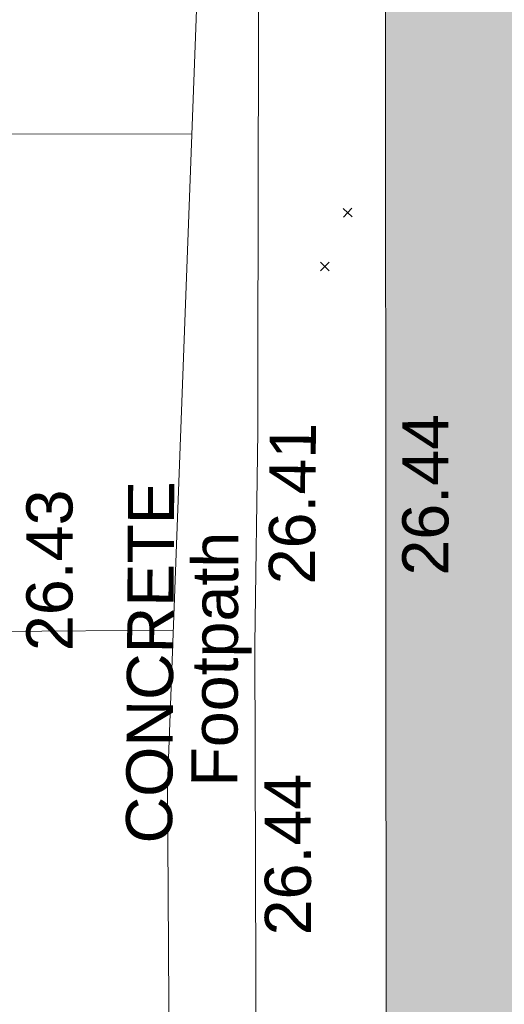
# Model space of a CAD drawing. Header units: millimetres. Extents: x -290717 to 520720, y -103372 to 287762.
# Tile 226 of 256: x 998 to 4932, y 33098 to 41086. Entities that reach past the tile are written whole.
import ezdxf

# ---------------------------------------------------------------- set-up
doc = ezdxf.new("R2010")
doc.units = ezdxf.units.MM
doc.linetypes.add('IMPORT-HIDDEN2 _3_', pattern=[4762.5, 3175, -1587.5])
doc.linetypes.add('IMPORT-UG_ELEC_STREET LIGHTING_QLB2 _2_', pattern=[2700, 1500, -300.0000000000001, 0, -250, 150, -300.0000000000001, 0, -200])
for name, color, linetype, lineweight, true_color in [('00_UAV_BUILDING_OUTLINE', 5, 'Continuous', 9, 0x0000ff), ('00_UAV_FOOTPATH', 7, 'Continuous', 9, 0xa50000), ('12333-PUM-2D-U-0001-C01 - Rev2_REVIT IMPORT_dwg', 7, 'Continuous', 9, 0x767676), ('A_RHA_Line', 7, 'Continuous', 9, 0x00a600), ('PUM-CHAMBER EXTENTS', 6, 'IMPORT-HIDDEN2 _3_', 9, 0xff00ff), ('PUM-GPR-REBAR', 30, 'Continuous', 9, 0xff7f00)]:
    doc.layers.add(name, color=color, linetype=linetype, lineweight=lineweight, true_color=true_color)
for name, color, linetype, lineweight in [('00_UAV_SURVEY_TEXT', 7, 'Continuous', 9), ('A_RHA_Detail', 7, 'Continuous', 9), ('GEN-TEXT', 7, 'Continuous', 9)]:
    doc.layers.add(name, color=color, linetype=linetype, lineweight=lineweight)
doc.styles.add('Swis721 Lt BT_2', font='swissl.ttf', dxfattribs={"height": 375})

# ---------------------------------------------------------------- blocks, each defined once
blk = doc.blocks.new('12333-PUM-2D-U-0001-C01 - Rev2_REVIT IMPORT_dwg_MGS62954_T2_Galway_ITM_3d_Rev1-2077680-Site Location Plan Existing')
at = {"layer": '00_UAV_FOOTPATH', "color": 254, "true_color": 0xcccccc, "flags": 128}
blk.add_lwpolyline([(533912743.0821864, 725601474.3582332), (533909811.0821863, 725601532.3582335), (533907744.9682671, 725601567.8430152), (533905677.0821864, 725601603.3582332), (533905647.3213692, 725598671.9177301), (533905637.0821863, 725597663.3582331), (533905559.9370086, 725593672.8485802), (533905549.0821863, 725593111.3582331), (533905496.0821863, 725591387.3582332), (533905455.9191456, 725588674.2305524), (533905381.9111588, 725583674.7804447), (533905373.0821864, 725583078.3582332), (533905292.5981604, 725578675.5991973), (533905268.2809445, 725577345.3620304), (533905213.6296643, 725573676.2337424), (533905152.102079, 725569545.450305)], dxfattribs=at)
at = {"layer": '00_UAV_BUILDING_OUTLINE', "color": 251, "true_color": 0x666666, "insert": (533906701.4245785, 725591921.5095732), "char_height": 375, "width": 1495.902363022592, "attachment_point": 1, "rotation": 89.03400229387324, "line_spacing_factor": 1.005061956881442, "style": 'Swis721 Lt BT_2'}
blk.add_mtext('26.44', dxfattribs=at)
at = {"layer": '00_UAV_FOOTPATH', "color": 251, "true_color": 0x666666, "char_height": 375, "attachment_point": 1, "line_spacing_factor": 1.005061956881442, "style": 'Swis721 Lt BT_2'}
for s, insert, width, rotation in [('26.41', (533905615.6325108, 725591871.0373119), 1495.902363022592, 88.60607540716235), ('26.43', (533903638.9398916, 725591362.4507294), 1495.902363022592, 88.99621133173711), ('Footpath', (533904957.6053433, 725590240.3465338), 2436.183848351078, 88.78037561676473), ('26.44', (533905535.0086802, 725589021.8970673), 1495.902363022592, 89.15189960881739)]:
    blk.add_mtext(s, dxfattribs=dict(at, insert=insert, width=width, rotation=rotation))
at = {"layer": '00_UAV_SURVEY_TEXT', "color": 251, "true_color": 0x666666, "insert": (533904419.6176868, 725589788.8951387), "char_height": 375, "width": 3286.236302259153, "attachment_point": 1, "rotation": 88.6432042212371, "line_spacing_factor": 1.005061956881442, "style": 'Swis721 Lt BT_2'}
blk.add_mtext('CONCRETE', dxfattribs=at)
blk = doc.blocks.new('12333-PUM-2D-U-0001-C01 - Rev2_REVIT IMPORT_dwg-1620468-Site Location Plan Existing')
at = {"layer": 'PUM-CHAMBER EXTENTS', "true_color": 0xffd4aa}
h = blk.add_hatch(dxfattribs=at)
h.set_pattern_fill('FP_15', color=41, style=0, pattern_type=2)
h.set_pattern_definition([(0, (-533641079.65, -725615854.3560001), (0, 4000), []), (90, (-533641079.65, -725615854.3560001), (-8000, 4.898587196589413e-13), [])])
h.paths.add_polyline_path([(260865.3501528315, -44518.35617865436), (263506.3501528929, -41517.35617860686), (263685.3501528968, -25598.35617861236), (264300.3501528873, -14402.35617861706), (262073.393403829, -13951.56663410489), (262068.9501528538, -14155.95617866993), (260506.8501529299, -14155.9561786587), (260515.9208416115, -13636.29677212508), (258772.350152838, -13283.35617866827), (258670.4501975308, -17982.77958357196), (258705.6273013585, -17930.13332725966), (258914.1292635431, -17799.69233468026), (259118.8501528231, -17758.97081790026), (259354.4823357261, -17811.47103625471), (259532.0730042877, -17930.13332725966), (259662.513996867, -18138.63528944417), (259703.2355136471, -18343.35617872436), (259646.303160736, -18585.62151974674), (259532.0730042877, -18756.57903018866), (259342.4847485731, -18883.25785263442), (259118.8501528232, -18927.74153954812), (258883.2179699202, -18875.2413211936), (258705.6273013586, -18756.57903018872), (258655.3045717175, -18681.26574300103), (258128.3501528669, -42983.35617862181)])
h.paths.add_polyline_path([(258258.950152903, -38844.75617859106), (258266.9306085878, -38387.55617861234), (258563.7501528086, -38387.55617863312), (258555.7696971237, -38844.75617861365)])
h.paths.add_polyline_path([(261852.3501529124, -20608.62106352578), (261633.0967024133, -20559.77012183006), (261467.850315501, -20449.35601612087), (261346.4762427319, -20255.34697165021), (261308.5852680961, -20064.85617870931), (261361.5602678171, -19839.43063920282), (261467.850315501, -19680.35634129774), (261661.8593599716, -19558.98226852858), (261852.3501529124, -19521.09129389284), (262071.6036034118, -19569.94223558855), (262236.8499903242, -19680.35634129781), (262358.2240630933, -19874.3653857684), (262396.115037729, -20064.85617870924), (262343.140038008, -20290.2817182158), (262236.8499903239, -20449.35601612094), (262060.4399654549, -20567.22942623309), (262026.8654006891, -20573.90782240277)])
at = {"layer": 'GEN-TEXT', "color": 253, "true_color": 0xaaaaaa}
for p, q in [((265193.9948138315, -21016.71151770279), (265264.7054919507, -20946.00083958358)), ((265264.7054919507, -21016.71151770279), (265193.9948138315, -20946.00083958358)), ((265001.9948137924, -21449.71151778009), (265072.7054919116, -21379.00083966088)), ((265072.7054919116, -21449.71151778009), (265001.9948137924, -21379.00083966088))]:
    blk.add_line(p, q, dxfattribs=at)
at = {"layer": 'PUM-GPR-REBAR', "color": 41, "true_color": 0xffd4aa, "flags": 128}
blk.add_lwpolyline([(262073.393403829, -13951.56663410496), (264300.3501528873, -14402.35617861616), (263685.3501528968, -25598.35617861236), (263506.3501528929, -41517.35617860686), (260865.3501528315, -44518.35617865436)], dxfattribs=at)
blk.add_blockref('12333-PUM-2D-U-0001-C01 - Rev2_REVIT IMPORT_dwg_MGS62954_T2_Galway_ITM_3d_Rev1-2077680-Site Location Plan Existing', (-533641079.6498471, -725615854.3561786))

msp = doc.modelspace()

# ---------------------------------------------------------------- hatches: boundary and pattern name
at = {"layer": 'A_RHA_Detail', "true_color": 0xc0c0c0}
h = msp.add_hatch(color=9, dxfattribs=at)
h.paths.add_polyline_path([(-80880.60083898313, -68502.79057078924), (-80400.86592458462, -68483.4150911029), (-80400.86592458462, -62984.64684182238), (-24474.85765180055, -63009.32043784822), (-24456.14471274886, -50840.30023854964), (-36622.55041054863, -50831.65104346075), (-36622.5504104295, -44228.57792609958), (-50959.05265825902, -44213.68205212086), (-50959.05265825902, -42573.78171509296), (-54563.93258049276, -42571.21897729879), (-54565.69773355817, -45054.17447471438), (-92408.82109324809, -45027.27149617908), (-92411.78875845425, -49201.74309219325), (-100061.9988811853, -49201.74309219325), (-100052.221444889, -64852.82557835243), (-86120.90825231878, -64852.82557835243), (-86092.16626519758, -62957.90041523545), (-84861.10047611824, -62957.90041520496), (-84854.79054275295, -68240.10973718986), (-80870.60226895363, -68240.10973718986)])
h.paths.add_polyline_path([(-137238.9269955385, -68461.93840922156), (-132719.7426408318, -68433.06336920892), (-132847.0731201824, -62850.0428228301), (-130454.6837966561, -62916.63108081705), (-130498.2830220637, -61355.8539363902), (-117581.136331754, -61423.42893434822), (-117492.3908565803, -49183.91309186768), (-125136.5200282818, -49178.47881939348), (-125133.5727033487, -45032.61887132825), (-163007.1824077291, -45005.69421944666), (-163007.1824077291, -44090.29634113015), (-163123.8521375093, -44090.21339942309), (-163122.6389897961, -42383.751842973), (-166563.8543420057, -42383.75184295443), (-166565.0349082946, -44044.3982420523), (-193158.4656786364, -44025.49275802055), (-193195.152889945, -62863.6565097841), (-137269.7106414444, -62916.63108078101), (-137254.3708868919, -65679.90523788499)])
h.paths.add_polyline_path([(120310.9497607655, -32334.2823016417), (120312.4652266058, -31610.73011961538), (133451.2244789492, -31638.24899384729), (133469.2230092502, -19717.98315777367), (121295.7536929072, -19692.48606427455), (121319.8434528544, -8190.941560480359), (112277.0825929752, -8172.001674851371), (112263.1769726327, -14811.12345451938), (78285.85310969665, -14739.95861435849), (78292.82277619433, -8167.077575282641), (76545.55099677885, -8163.40371230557), (69355.76844230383, -8152.931592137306), (69353.66597202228, -9156.746357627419), (68372.60878942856, -9154.691552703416), (68372.60878942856, -13705.52853212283), (69333.72334743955, -13707.54156767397), (69325.07112544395, -16249.53369225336), (66623.4489111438, -16249.53369225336), (66619.79243932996, -17995.29925522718), (65989.07757491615, -17995.29925522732), (65985.44262769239, -19730.78799479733), (57152.23993372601, -19712.28702423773), (57127.42535098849, -31559.89461998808), (70277.87165423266, -31587.43801817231), (70277.87165428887, -32271.74147154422), (78263.96947906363, -32285.12944888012), (78266.62669288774, -31019.79372153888), (112335.8856506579, -31091.15111856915), (112335.8856506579, -32317.57330550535), (119781.4233959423, -32333.17321910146)])
h.paths.add_polyline_path([(7503.71740934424, -1791.43926322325), (15482.43097389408, -674.0213230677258), (15484.0826184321, 148.1327206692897), (56188.28042539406, 205.5276654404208), (56155.8432600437, 14338.31663138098), (18016.62665932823, 14236.4814953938), (17967.9025208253, 34313.18372075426), (21727.10644861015, 34324.06926249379), (21708.9097307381, 40608.10218319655), (18009.66447156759, 40608.10218325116), (17995.54603703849, 45483.75063445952), (9770.084212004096, 45420.63294734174), (3966.216019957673, 45443.14492469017), (3984.771235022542, 14176.56786831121), (1023.062455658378, 14176.56786840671), (-276.5134647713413, 14190.52623465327), (-231.6790044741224, 5976.811441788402), (-226.4491536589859, 193.7444677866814), (1220.250839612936, 179.5999159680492), (7477.609307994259, 143.2867556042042), (7488.638446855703, -674.0213230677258)])
h.paths.add_polyline_path([(77755.59663317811, 53.47451145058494), (77729.51881611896, 1699.844979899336), (94464.47132486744, 1659.976083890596), (94606.37913471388, 17991.39023626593), (88810.41901146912, 18015.03260816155), (88799.89418497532, 14436.74271609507), (69413.88950349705, 14457.87738898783), (69377.35724448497, 99.62816357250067), (70760.85642036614, 92.0068082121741)])
h.paths.add_polyline_path([(61252.12079698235, 46453.95617369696), (105774.7348988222, 46472.68783510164), (105768.2642197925, 61852.61234310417), (92285.13876306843, 61852.61234310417), (92308.59670397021, 65784.30757142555), (96107.46680002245, 65767.6044524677), (96059.6808111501, 75209.20847378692), (101084.8427276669, 75071.88872768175), (104988.0046543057, 74765.36560410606), (108403.6894220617, 74363.84089439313), (112009.2703903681, 73787.25420864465), (115645.3524814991, 73049.69667210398), (116890.8108050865, 72761.69136255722), (120208.9929832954, 71893.18353872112), (120865.241739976, 71703.68487155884), (124135.6329505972, 70669.67317909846), (127435.6253142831, 69480.50055823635), (127820.4368655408, 69394.93141813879), (128274.3081769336, 69331.69585757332), (128731.879114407, 69306.66104520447), (129189.9401456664, 69320.00258265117), (129645.2782985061, 69371.62688830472), (130094.6997111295, 69461.17185607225), (130535.0520071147, 69588.00939078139), (130963.2464342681, 69751.2498188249), (131376.279516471, 69949.74812593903), (131771.254123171, 70182.11198906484), (132162.5575600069, 70460.54046602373), (132496.0921582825, 70741.69081117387), (132820.8713676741, 71064.98072578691), (133117.4593294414, 71414.31364276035), (133383.77568926, 71787.23923958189), (133616.5473239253, 72178.53728446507), (133817.1647262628, 72590.54524901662), (133982.6025969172, 73017.89547517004), (134111.7005086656, 73457.59040804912), (134203.5529320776, 73906.545904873), (134257.5155882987, 74361.61286220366), (134272.5462649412, 74819.59931534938), (134250.5259874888, 75277.29281749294), (134189.6227572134, 75731.48297750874), (134090.9274700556, 76178.98397761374), (133955.1324028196, 76616.65691996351), (133783.1900598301, 77041.4318434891), (133576.3064937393, 77450.3292564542), (133335.9328436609, 77840.48103831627), (133063.7551572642, 78209.15055536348), (132761.6825665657, 78553.75185442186), (132431.8338935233, 78871.86780505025), (132076.5227904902, 79161.26705200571), (131698.2415079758, 79419.91966864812), (131299.6434187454, 79646.01139199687), (131093.5942456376, 79746.34209763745), (132146.0467355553, 83110.22226149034), (122787.763295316, 86282.54285521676), (121604.3555410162, 82800.35918872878), (117095.9864226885, 83870.84033788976), (116841.9598400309, 83526.35449576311), (116120.5435466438, 91221.9361197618), (110237.7341284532, 91274.27491024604), (110194.3680786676, 90435.39030217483), (104988.0046543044, 90486.49901569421), (104973.2761846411, 94309.82427956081), (103746.1314668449, 94309.82427962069), (103839.9937121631, 122852.1474272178), (96365.09202303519, 122931.9599471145), (96350.3400238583, 123952.416858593), (104555.5505249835, 123902.1925258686), (104607.3234457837, 120248.5396157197), (125502.5015002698, 120134.193340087), (125662.0200253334, 137657.3796883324), (114479.5865733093, 137699.2256881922), (114382.3062641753, 129149.9458158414), (104644.1590035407, 129187.997507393), (104577.9931702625, 126217.3903165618), (101184.4926405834, 126159.1566967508), (101264.6166812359, 135959.2655565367), (89967.23177303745, 135988.8856164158), (89927.63362986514, 125823.6463181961), (93630.53562299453, 125840.7948842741), (93580.6568888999, 122931.9599471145), (88697.38835373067, 122904.7310127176), (88679.38989541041, 95739.0914377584), (86378.25848993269, 95739.0914377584), (86378.18187189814, 96178.10083375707), (83279.5074328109, 96200.92083330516), (83273.62493422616, 95735.74732136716), (70169.67509616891, 95733.22421950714), (70166.2684274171, 96272.07409350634), (66674.99731291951, 96257.14073659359), (66654.74538556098, 95755.71092140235), (65784.77231076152, 95755.71092140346), (65887.65094981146, 117470.6305650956), (53473.34271625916, 117487.9046429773), (53434.44066306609, 98570.4634906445), (40649.41626913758, 98570.46349066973), (40610.16711556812, 94406.01479082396), (38853.82372865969, 94410.36303444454), (38848.65589191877, 89463.65332732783), (40612.46601909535, 89518.45976927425), (40665.38257359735, 86257.73741131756), (38372.19584673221, 86305.7230928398), (38369.79373532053, 76901.0507917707), (50937.95125076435, 76944.40198877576), (50922.88567283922, 74598.78180893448), (56484.90611318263, 74588.85093774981), (56484.9061131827, 75194.85181998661), (92465.40372273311, 75233.02581663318), (92645.92783659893, 71766.64845097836), (89810.5550181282, 69362.83965827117), (85313.16173971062, 69360.94750424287), (85313.16173971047, 66907.40508090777), (75210.14498260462, 66903.15451592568), (75210.14498260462, 63815.70944554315), (70819.40014306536, 63815.70999204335), (70819.21601502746, 64253.35708063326), (69456.8341568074, 64253.35708063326), (69455.71957374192, 66901.99623168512), (61303.3285675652, 66898.56680686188), (61304.56054652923, 63970.32021231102), (70500.41048205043, 63970.32021223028), (70500.40885431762, 61852.59006210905), (61245.64388480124, 61848.69637492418), (61252.12079698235, 46455.07044720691)])
h.paths.add_polyline_path([(-17153.16561239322, 48569.32684293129), (-17153.16561227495, 60770.38083690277), (-29362.88357762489, 60774.7042869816), (-29362.88357762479, 67399.20394583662), (-43507.25361058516, 67405.01911302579), (-43488.53133082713, 69093.07334179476), (-45766.41866234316, 69109.32868391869), (-45794.34620035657, 67405.01911302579), (-47272.11273197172, 67404.21245453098), (-47272.44887636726, 66454.91798912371), (-86004.56386335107, 66468.6329952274), (-86006.66970790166, 60521.58362724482), (-92662.8772251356, 60521.58362724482), (-92666.53762789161, 50184.35611936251), (-79752.016597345, 50179.78302554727), (-79752.016597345, 48591.49323813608), (-17157.71631240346, 48569.32845421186)])
h.paths.add_polyline_path([(-201056.4185879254, 48628.75479108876), (-138377.9751621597, 48634.64535782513), (-138377.9751621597, 50133.28202330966), (-125467.710581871, 50134.49533928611), (-125468.6909603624, 60566.19036866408), (-132186.8595615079, 60565.86652591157), (-132187.4203588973, 66533.01978768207), (-170643.3098734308, 66805.61809689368), (-170643.3098732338, 67738.78475851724), (-200340.0100486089, 67488.93693767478), (-200348.7175167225, 60827.7802510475), (-201057.5650552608, 60827.71357562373), (-201056.6510294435, 51102.0431337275)])
h.paths.add_polyline_path([(-240051.5126725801, 54769.1949116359), (-239444.4902595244, 54811.10754483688), (-239186.5396225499, 54841.92927608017), (-238764.8191578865, 54940.98166103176), (-238382.4735933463, 55122.46891391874), (-237990.3402229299, 55354.87497237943), (-237269.2031026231, 55936.21514997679), (-237030.2712443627, 56228.66101920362), (-236793.0039600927, 56569.31473977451), (-236554.5880579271, 57004.26389721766), (-236432.7219585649, 57267.46508911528), (-236300.0815274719, 57753.26239002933), (-236250.7285154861, 58017.17885687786), (-236235.6490610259, 58516.21786795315), (-236233.2538430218, 58987.85640057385), (-236213.702979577, 59823.48083772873), (-236363.8287856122, 59820.8603820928), (-236634.0279869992, 60698.06075831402), (-236391.9547756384, 61432.1972634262), (-236225.4740089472, 61435.10319604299), (-236201.6036570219, 62637.68779599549), (-232563.5271750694, 62639.28734435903), (-232563.5271750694, 63049.03842407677), (-232732.1945866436, 63049.15302221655), (-232860.1521278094, 63457.9589027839), (-232731.6068089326, 63914.24862701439), (-232560.8209657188, 63914.24862701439), (-232521.9864006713, 70597.99604498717), (-240628.6947850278, 70598.85496274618), (-240629.7923196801, 72350.98321581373), (-246412.6011213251, 72347.36085937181), (-246412.6011213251, 70616.45923939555), (-254449.5805725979, 70618.60952619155), (-254454.637144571, 70754.06491724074), (-254469.7140363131, 73191.6627625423), (-263883.2532625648, 73267.83063692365), (-263902.4181505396, 68260.74348557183), (-263714.8217520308, 68259.82096576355), (-263552.9672900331, 67819.6543439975), (-263719.0883117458, 67392.20684197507), (-263913.629869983, 67392.20684288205), (-263956.7001914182, 58633.76423459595), (-260181.1963171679, 58611.22607638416), (-260192.3146984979, 56354.25111578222), (-257184.684388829, 56339.46086010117), (-257213.4419958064, 57092.93866025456), (-257338.5163846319, 57093.27331227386), (-257471.0109295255, 57531.7457231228), (-257338.5163845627, 58062.22513700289), (-257203.4956297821, 58064.06881293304), (-257173.5751889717, 58598.54056827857), (-256478.2273617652, 58575.27357918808), (-256478.2273617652, 58788.51859477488), (-256013.0091299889, 58911.92701537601), (-255397.0786589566, 58780.99767608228), (-255397.0786664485, 58595.98242230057), (-243809.8853614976, 58585.92793205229), (-243805.3570672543, 58352.04527760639), (-243740.9394682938, 57884.52572396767), (-243619.083060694, 57421.84877501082), (-243424.3877541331, 56943.65915328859), (-243247.1437899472, 56608.24157716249), (-243003.0710577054, 56249.99021479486), (-242732.2093200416, 55932.75703086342), (-242371.7230179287, 55603.12658814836), (-242141.2551255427, 55424.88676771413), (-241804.9643038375, 55216.88439829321), (-241529.464082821, 55077.02869058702), (-241100.6275144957, 54917.18295005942), (-240836.2134980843, 54840.82833179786), (-240453.4486196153, 54788.6078413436), (-240203.3756532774, 54776.52967577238)])
h.paths.add_polyline_path([(40276.69022620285, 59895.3641775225), (40328.62676026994, 69196.9439153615), (36588.99968782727, 69217.82459101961), (36619.46637569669, 74674.25962431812), (32264.36460075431, 74687.02318924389), (32233.48293864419, 69156.26826309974), (11916.69390488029, 69269.70959690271), (11966.66200108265, 78218.75165977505), (29087.50901742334, 78123.15526811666), (29143.44567202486, 88141.13700481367), (15719.34879623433, 88216.09212957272), (15732.60379610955, 90589.99788900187), (4594.294101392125, 90652.19003492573), (4525.129359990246, 78265.12250452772), (10096.76365550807, 78234.01258734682), (10077.43887221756, 74773.03821913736), (4547.641142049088, 74803.91453678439), (4465.579974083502, 60107.16002351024), (19125.89094757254, 60025.30234268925), (19139.86249371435, 62527.53804648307), (31738.59196305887, 62457.19146407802), (31724.55430855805, 59943.11609818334), (38369.79364222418, 59906.01157297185)])
h.paths.add_polyline_path([(-246083.0241259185, 72334.29150213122), (-246083.0594797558, 72334.30275087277), (-246208.2905500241, 72334.29150213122)])
h.paths.add_polyline_path([(-114575.3004830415, 112178.0758696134), (-114575.3246436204, 112178.0758696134), (-114707.2752166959, 115801.5811617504)])
h.paths.add_polyline_path([(-154699.9178766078, 101760.4080976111), (-114382.0503338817, 101776.0542915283), (-114382.0503338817, 106926.936016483), (-113755.641395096, 106927.1791078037), (-113757.5507412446, 111847.2721532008), (-114431.6837526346, 111847.2721532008), (-114431.8098651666, 112178.075869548), (-114575.3004830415, 112178.0758696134), (-114578.9984943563, 121707.2390834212), (-123056.9849702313, 121707.2390834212), (-123068.8201032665, 156452.7036899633), (-119381.2340625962, 156454.1347343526), (-119381.2340625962, 160165.8603541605), (-115501.031452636, 160167.3661472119), (-115503.3750945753, 166206.5793118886), (-132411.7987151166, 166599.6604729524), (-132411.8243306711, 166665.6603411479), (-135275.0124468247, 166664.5489553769), (-135275.0124468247, 166628.1883102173), (-135911.3205077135, 166628.1944503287), (-135911.3479256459, 166352.1604668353), (-152521.1633846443, 166345.7145607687), (-152518.3680955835, 159142.6836790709), (-150699.3133726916, 159117.9265656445), (-150755.6690356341, 122560.6912032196), (-151059.2005266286, 122560.6912032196), (-151061.0981347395, 121302.4374931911), (-154138.3148337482, 121372.6012653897), (-154138.3148337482, 121865.183451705), (-154704.3888425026, 121867.2611370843), (-154688.5451973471, 119352.3937021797), (-154745.5933227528, 119352.3715636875), (-154745.5763474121, 118722.1532660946), (-160794.1544526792, 118748.744283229), (-160794.1544527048, 119410.5425977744), (-163852.1622693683, 119422.408321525), (-163855.0715294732, 118762.2003111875), (-167568.6765459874, 118778.5256058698), (-166634.6619849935, 124395.1277019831), (-166843.6206842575, 124471.2090400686), (-167568.6765459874, 124707.6250904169), (-168028.2173235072, 124841.3808643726), (-168630.5006276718, 124991.3056740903), (-169238.2056070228, 125117.4693074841), (-169850.3952285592, 125219.6772877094), (-170466.1255403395, 125297.7720169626), (-171089.1102599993, 125351.8553033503), (-171704.4065937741, 125381.1774254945), (-172325.0479971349, 125386.3595015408), (-172782.2248668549, 125374.5832363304), (-173401.7764236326, 125337.4554476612), (-174019.3926983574, 125276.0328036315), (-174634.1213722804, 125190.4100127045), (-175245.0145766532, 125080.7190996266), (-176047.1958093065, 124895.7675261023), (-176665.4852587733, 124724.7228134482), (-177045.3001228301, 124609.1129151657), (-177631.5127793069, 124405.2077276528), (-176665.4852586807, 118818.5158793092), (-177558.9402083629, 118822.4435769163), (-177662.2853368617, 125263.4341236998), (-176365.3912352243, 126542.9270807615), (-159462.2970490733, 126319.9103917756), (-157057.7396790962, 128609.0850976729), (-157060.6673204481, 136153.1661957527), (-158638.8016610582, 137740.2441626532), (-159352.3735831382, 137740.2441626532), (-161634.4140635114, 140201.1078539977), (-168727.9404946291, 140256.8191147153), (-171035.0401162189, 137942.884730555), (-174184.1459014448, 137942.884730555), (-176460.1168228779, 140292.2858551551), (-177341.68569345, 140292.285855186), (-177341.7114445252, 140358.4281613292), (-183428.5803825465, 140356.0660244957), (-185921.6385984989, 137917.4639097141), (-185921.6385985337, 131757.309115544), (-186906.8767412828, 131756.9267734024), (-187725.3914540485, 130809.9989183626), (-187724.0588902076, 127376.1828149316), (-186481.0281350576, 126304.557648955), (-186479.4846755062, 122327.2959175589), (-185176.2828158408, 121059.4673825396), (-180304.1129154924, 121059.4673825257), (-180304.1136492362, 118802.0484409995), (-193555.3706955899, 118802.0484409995), (-193555.3686998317, 133117.8341649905), (-192593.6442938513, 133118.2073819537), (-192593.6442938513, 134200.8158367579), (-192224.6284783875, 134200.9592041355), (-192225.5653014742, 136615.0101267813), (-192595.0012461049, 136615.0101267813), (-192595.4357332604, 137734.4745166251), (-193589.2709668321, 137734.4746851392), (-193589.2685988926, 147474.5705834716), (-193163.2062206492, 147492.8644728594), (-192606.8095195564, 147551.4951472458), (-192359.9383250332, 147589.5931622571), (-192199.8207947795, 147616.5827293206), (-191882.7548926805, 147682.9245600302), (-191568.5380071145, 147761.6632019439), (-191020.2573150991, 147932.4221712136), (-190950.5841382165, 147955.8263236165), (-190647.7999969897, 148070.951423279), (-190349.769078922, 148197.8750093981), (-190056.9509284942, 148336.4013817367), (-189769.7970512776, 148486.316942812), (-189375.4954991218, 148717.2624196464), (-189132.9060261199, 148873.2749095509), (-188867.5421091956, 149059.0543930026), (-188609.6764469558, 149255.1087866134), (-188354.9814056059, 149465.3525772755), (-188079.6339208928, 149713.8792482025), (-187884.9836199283, 149901.8220103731), (-187538.2510284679, 150274.4802367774), (-187446.2998447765, 150378.396083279), (-187241.3270201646, 150629.2310214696), (-187046.3599558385, 150887.9197697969), (-186861.699277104, 151154.0634500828), (-186546.1373636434, 151669.8298752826), (-186524.4196769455, 151707.063245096), (-163675.289831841, 151669.8298752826), (-163687.5843044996, 148134.0767945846), (-157303.6541541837, 148136.4921063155), (-157303.6541541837, 155759.9150161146), (-157557.4317586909, 155765.0384228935), (-157555.9168973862, 166678.0466575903), (-187009.2021991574, 166699.7464767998), (-187013.0952111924, 162054.4009359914), (-188707.1775469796, 162044.5925187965), (-188705.9961893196, 155021.5333641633), (-188737.9999316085, 154650.5326603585), (-188799.0133970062, 154283.1866125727), (-188857.2045401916, 154035.4341107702), (-188966.1106131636, 153679.3368924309), (-189102.6200311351, 153332.8820747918), (-189265.8911677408, 152998.2056672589), (-189454.9174010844, 152677.3710606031), (-189645.2484685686, 152421.322012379), (-189916.9563410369, 152104.2450531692), (-190212.7041973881, 151809.4634871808), (-190530.6686598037, 151538.7947475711), (-190868.889367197, 151293.9075915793), (-191225.2810786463, 151076.3118324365), (-191597.6465194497, 150887.3490190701), (-192092.8415776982, 150682.5621956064), (-192485.2937347, 150569.6612301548), (-192903.8930807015, 150482.2408890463), (-193187.215491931, 150440.8868273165), (-193594.1866364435, 150407.1257787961), (-193594.5953882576, 151459.989522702), (-205369.2399268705, 151455.4201248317), (-205354.452352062, 113350.0822379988), (-207187.1580384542, 113349.3709450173), (-207184.3024929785, 105991.0636522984), (-205312.8709512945, 105991.0636522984), (-205311.2365670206, 101769.6553082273), (-175488.645120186, 101781.2285901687), (-175488.645120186, 110889.6985621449), (-154703.462766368, 110897.5679794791), (-154700.5193329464, 103310.2697088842)])
h.paths.add_polyline_path([(193735.9435692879, 113047.8274775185), (208865.0938716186, 114991.026643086), (208976.1154122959, 114126.6471161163), (216447.8967330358, 115086.3281915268), (216038.7305308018, 118271.970241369), (232648.5073383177, 120405.3421627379), (233425.9936153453, 114352.0734369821), (240632.2017567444, 115277.6440986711), (239854.8412683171, 121329.9334728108), (256406.8682407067, 123455.8879629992), (257091.7572256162, 118089.1198988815), (264572.287122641, 119040.8180953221), (261877.8350554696, 138524.7609215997), (259178.7147038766, 138221.6086023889), (259197.3483654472, 137439.0084132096), (254686.1480587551, 136897.0007613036), (255412.6810205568, 131314.8303174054), (240852.7447965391, 129522.4514055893), (239771.0426540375, 137918.8519126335), (240649.582243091, 138010.1984551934), (240062.3063116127, 142776.6750342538), (239165.7694641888, 142685.0143484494), (237630.9646614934, 151018.3171733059), (266172.8791088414, 154560.7889781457), (271297.187694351, 142612.4006970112), (276531.7397502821, 144861.0987145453), (274941.5029779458, 148527.903728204), (302074.530765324, 160134.9084326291), (300215.9323773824, 164320.1841173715), (301528.161327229, 164907.0997990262), (300405.1237791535, 167477.8916353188), (299016.6944531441, 166945.7181825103), (295626.7488506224, 174518.7544287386), (294333.0289184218, 177537.1551681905), (287288.847594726, 174518.7544287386), (289427.6893504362, 169661.0163464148), (272956.7816584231, 162557.1203578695), (271943.2187786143, 164897.4305293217), (267016.3118217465, 162764.0369715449), (268502.3094164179, 159357.043014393), (265200.4029571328, 157946.4096681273), (226856.4166955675, 153146.7821791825), (227510.3041274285, 148852.0205335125), (228280.9873164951, 141179.0007484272), (227302.3544112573, 141050.2812999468), (227895.3788231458, 136433.1758633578), (228748.5501749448, 136523.8855003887), (229602.307730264, 128023.7667641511), (217691.2359889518, 126493.8999679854), (217642.3600127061, 126874.4332670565), (215138.5007311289, 126552.8357430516), (215194.9980427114, 126112.9650749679), (215015.6132225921, 126089.9247571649), (214840.967257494, 127449.6644606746), (192258.7012018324, 124549.1816390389), (193486.3576426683, 114991.026643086)])
h.paths.add_polyline_path([(-78076.24179098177, 117605.518872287), (-78076.23951907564, 117610.0871212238), (-78070.31812256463, 129485.733079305), (-74723.15926546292, 129478.3852560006), (-74723.15926546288, 125435.7860625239), (-48015.64546089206, 125380.0246061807), (-47996.55031653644, 135872.5822179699), (-61198.159180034, 135901.5630078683), (-74714.72264147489, 135923.5088764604), (-74723.62876031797, 131865.2975510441), (-78070.31812256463, 131872.6421692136), (-78062.97909490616, 149549.768943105), (-58292.26570494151, 149541.5607197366), (-58292.26570494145, 148946.2407608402), (-37707.70924049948, 148937.6946534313), (-37707.70924049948, 159740.0690313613), (-44148.26955758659, 159742.7429641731), (-44148.26955758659, 162961.3319175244), (-49829.95437586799, 162961.3319175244), (-49830.92144141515, 160632.0129326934), (-78494.0902662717, 160643.9130440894), (-78494.0902662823, 161615.1537737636), (-78739.22585210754, 161615.2555472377), (-78691.79195364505, 168187.9195488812), (-90844.5764503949, 168126.8149080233), (-90962.52567696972, 152686.7636278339), (-89064.97866810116, 152685.97582136), (-89079.54115383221, 117610.0871212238), (-78374.80210165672, 117605.6428258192)])
h.paths.add_polyline_path([(69254.82576126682, 129235.9722870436), (69259.97086178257, 136167.7892474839), (86068.0992678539, 136131.0235193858), (86008.66431381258, 164703.3084147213), (58789.63167882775, 164723.5115811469), (58789.63167882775, 170119.2062865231), (54460.16324890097, 170122.4198087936), (54457.21717773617, 166153.2792453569), (47042.21516498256, 166158.7829869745), (47041.10931533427, 164668.9097040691), (39173.27935198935, 164674.7495545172), (39172.83712618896, 164078.9539098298), (17014.87910992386, 164095.400525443), (17002.38841206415, 147267.1142245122), (12659.63471563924, 147267.1142245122), (12653.6008753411, 139137.9291796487), (17031.41608901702, 139134.6797717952), (17024.58791744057, 129935.3194463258), (39191.34773726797, 129918.8662983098), (39191.34773726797, 129258.2867272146), (69014.0340609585, 129236.1510132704)])
h.paths.add_polyline_path([(39265.62356917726, 139467.8223435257), (33050.91021530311, 139484.1586867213), (33087.56357182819, 153427.9220784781), (39277.60130890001, 153411.6505991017), (39277.60130890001, 152830.3127277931), (43058.29603858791, 152820.3745823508), (43024.83899408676, 140092.5601633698), (39267.2657899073, 140092.5601633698)])
h.paths.add_polyline_path([(1979.548949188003, 189123.2414339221), (18699.10403225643, 189180.0465563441), (18678.46874727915, 195253.6675675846), (24349.02704558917, 195272.9334349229), (24334.96888369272, 199550.7690689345), (28829.78348971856, 199566.0403168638), (28798.35772162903, 208815.6446465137), (24334.94961552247, 208806.1514042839), (24333.90624838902, 209113.2475694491), (16811.59093053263, 209087.6902915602), (16806.58456496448, 208843.590909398), (6772.293057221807, 208809.4991440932), (6797.166076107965, 201488.5780549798), (-8471.058649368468, 201436.7038403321), (-8471.058649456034, 200429.0172029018), (-11856.09020773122, 200417.5164702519), (-11823.72827012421, 190892.3684139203), (-7614.729360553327, 190904.9356358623), (-7614.729360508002, 190170.8290169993), (-4608.619189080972, 190169.2993656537), (-4608.238782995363, 190916.8832264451), (1973.379031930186, 190939.2444093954), (1977.122761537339, 189837.3456606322)])
h.paths.add_polyline_path([(-20506.2213294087, 190640.028646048), (-20122.28942212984, 206347.1214480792), (-41550.34215554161, 207015.255795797), (-41462.26177905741, 210449.6195896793), (-31391.41053375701, 210152.0276719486), (-31078.64493158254, 223862.574366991), (-44305.08575746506, 224230.797228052), (-44490.79956595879, 211865.5542346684), (-47510.12209651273, 211942.9901386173), (-47722.57925074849, 203659.0205615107), (-47076.06680551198, 203635.3001466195), (-47175.4684425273, 199531.9403872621), (-46801.21126120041, 199520.4703265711), (-46873.68175963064, 195478.589946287), (-44600.40472249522, 195425.25597799), (-44685.88459510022, 192243.2795180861), (-38073.99929110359, 192135.6564361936), (-38104.39995468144, 191126.9722513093), (-21537.79264469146, 190668.5723413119)])
h.paths.add_polyline_path([(16801.02360974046, 195961.5001375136), (9656.615133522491, 196015.1086064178), (9643.83815057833, 199513.9922857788), (11631.77992465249, 199485.8321209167), (11631.79209405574, 203322.2460457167), (16806.58456511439, 203391.4855727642), (16801.04077099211, 195984.4293109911)])
h.paths.add_polyline_path([(122084.9263243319, 200536.2570557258), (122088.180516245, 206386.1947929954), (125211.1061637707, 206386.1947929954), (125211.1162733, 206645.8932838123), (126202.709897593, 206645.8932838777), (126203.0204768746, 207041.0477229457), (130401.4034740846, 206979.0758390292), (130444.269112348, 209883.2802976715), (126202.8383602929, 209945.883203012), (126203.0204768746, 214624.1281189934), (127364.7919503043, 214624.1281189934), (127365.2106673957, 225380.2058570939), (126159.8599207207, 225380.2527798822), (126207.4133336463, 241475.3410923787), (119482.541129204, 241495.8747302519), (119479.204156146, 246182.0096278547), (109943.9121324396, 246175.219673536), (109953.2702600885, 233033.3814297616), (115000.5285021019, 233033.3814296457), (114999.5792924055, 208653.4991933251), (112026.3032629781, 208653.4991933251), (112024.3519988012, 200538.6764491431), (122024.6079402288, 200536.271559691)])
h.paths.add_polyline_path([(30087.05071628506, 200986.75440713), (38030.67179073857, 201028.6865661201), (38030.67179073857, 202922.9731661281), (38109.89531489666, 202923.3913649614), (38067.25569093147, 208827.6066631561), (38013.35839375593, 208827.667223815), (38012.38630312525, 209012.5383931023), (30044.90685988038, 208970.4802974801), (30060.65944993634, 205986.3119354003)])
h.paths.add_polyline_path([(195986.2599411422, 205661.5722736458), (202896.8751332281, 206052.0074670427), (202676.886254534, 209945.7611691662), (195766.2710618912, 209555.325975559)])
h.paths.add_polyline_path([(-91652.40581580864, 206392.6172135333), (-79454.24421187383, 206432.5105635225), (-79629.29258199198, 238245.6998510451), (-68904.21147484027, 238215.095164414), (-68918.56040493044, 246314.0782553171), (-68756.515268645, 246312.9061543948), (-68755.20581930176, 246638.9786699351), (-79620.07671794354, 246651.3624133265), (-79606.5628449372, 247343.5411849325), (-82154.50636787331, 247318.0695596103), (-82154.50636787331, 247488.1275895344), (-91640.64698348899, 247472.5371040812), (-91638.72040628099, 246846.4753752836), (-131470.3702759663, 246641.42150215), (-131470.3702759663, 250159.5419305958), (-142857.1087886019, 250176.7939677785), (-142864.0554935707, 246220.0701029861), (-165118.8027587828, 246272.3986783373), (-165040.0492656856, 253907.936045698), (-178677.4727934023, 253929.5079730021), (-178699.5521575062, 238176.7234097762), (-138599.3373496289, 238209.4781454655), (-138548.4479938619, 206627.5237025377), (-126646.6702863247, 206572.2299428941), (-126666.6805510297, 234825.8818836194), (-124962.7180531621, 234825.9534805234), (-124969.0241559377, 234688.4891474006), (-91595.61129713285, 234664.3133306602), (-91650.87307429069, 207155.5994723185)])
h.paths.add_polyline_path([(142123.7078306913, 209113.5383730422), (152768.4446292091, 209127.3137315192), (152745.2992288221, 227012.6338093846), (142100.5623961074, 226998.8584508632), (142121.8067345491, 210582.5602414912)])
h.paths.add_polyline_path([(168998.8561285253, 209274.9592350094), (169026.8416078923, 226860.3446541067), (161686.6780313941, 226876.6646907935), (161647.6783165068, 209291.3037608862), (168846.6177107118, 209275.2977201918)])
h.paths.add_polyline_path([(49761.46820716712, 218476.567809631), (49794.00484362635, 223316.1680811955), (41274.07755979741, 223363.4010619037), (41273.58999769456, 223290.879563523), (32187.30576793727, 223351.9666549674), (32202.10532416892, 225553.2987455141), (20081.8372469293, 225634.7833114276), (20035.26675877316, 218707.7438838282), (31566.33951793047, 218630.2204926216), (31566.12891728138, 218598.8950898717), (49547.01686615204, 218478.0095661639)])
h.paths.add_polyline_path([(162361.9830851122, 234154.0520866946), (162366.6425722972, 241589.9129272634), (135261.1026964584, 241630.986197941), (135249.0888707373, 234197.8735112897), (160249.0277027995, 234157.467167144)])
h.paths.add_polyline_path([(176458.8604388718, 246709.572470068), (176516.248447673, 252173.1529805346), (168884.2833866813, 252253.3171281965), (168934.8652923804, 257068.9279575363), (164355.0504715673, 257117.0331241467), (164296.1746742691, 251511.8088120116), (164416.8965511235, 251510.5407811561), (164367.8024342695, 246836.5737543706), (172300.1975056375, 246753.2539686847)])

# ---------------------------------------------------------------- linework, layer by layer
at = {"layer": 'A_RHA_Line', "color": 7}
for p, q in [((3968.703862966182, 41250.98998880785), (3971.671122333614, 36250.99191786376)), ((3971.671122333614, 36250.99191786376), (3974.638381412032, 31250.99384677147))]:
    msp.add_line(p, q, dxfattribs=at)

# ---------------------------------------------------------------- block references
at = {"layer": '12333-PUM-2D-U-0001-C01 - Rev2_REVIT IMPORT_dwg', "color": 254, "linetype": 'IMPORT-UG_ELEC_STREET LIGHTING_QLB2 _2_', "true_color": 0xffd4d4, "rotation": 0.9999999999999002}
msp.add_blockref('12333-PUM-2D-U-0001-C01 - Rev2_REVIT IMPORT_dwg-1620468-Site Location Plan Existing', (-261895.0770586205, 55869.5817132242), dxfattribs=at)

doc.saveas('drawing.dxf')
